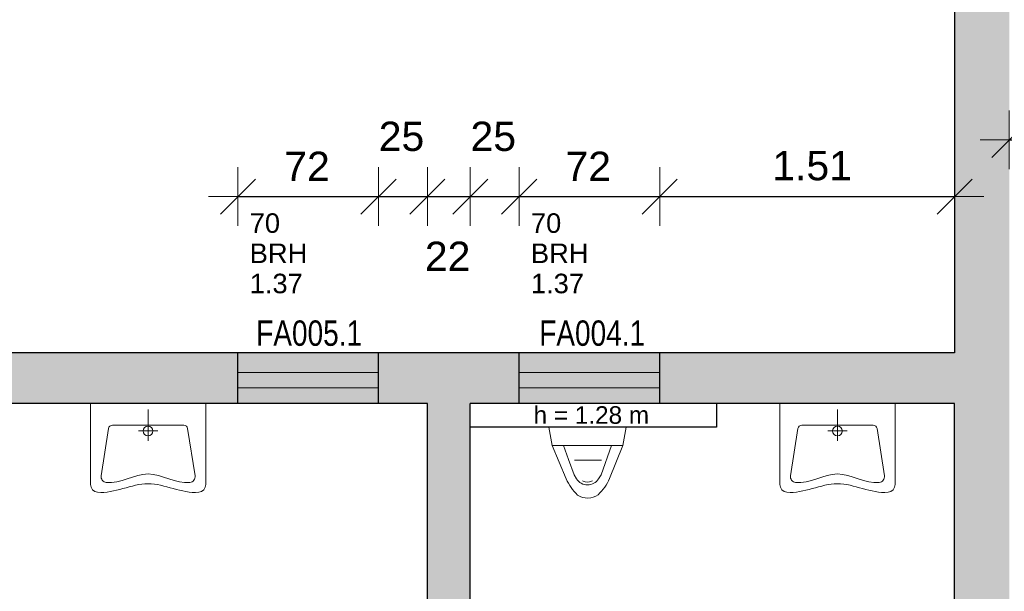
# Model space of a CAD drawing. Header units: metres. Extents: x 313 to 415, y -67 to 7.
# Tile 30 of 82: x 353.07 to 358.11, y -49.57 to -46.64. Entities that reach past the tile are written whole.
import ezdxf

# ---------------------------------------------------------------- set-up
doc = ezdxf.new("R2010")
doc.units = ezdxf.units.M
doc.header["$PDMODE"] = 65
doc.linetypes.add('AUSGEZOGEN', pattern=[0])
for name, color, linetype, lineweight in [('ALLGEMEIN01', 7, 'AUSGEZOGEN', 13), ('FÜLLFLÄCHE', 7, 'AUSGEZOGEN', 13), ('MA_LINIE_ALLGEMEIN', 7, 'AUSGEZOGEN', 25), ('SANITÄR', 5, 'AUSGEZOGEN', 25), ('TEXT_ALLGEMEIN', 7, 'AUSGEZOGEN', 25)]:
    doc.layers.add(name, color=color, linetype=linetype, lineweight=lineweight)
doc.styles.add('ARIAL', font='ARIAL.TTF')
doc.dimstyles.new('DIMSTYLE_13', dxfattribs={"dimtxt": 0.15, "dimasz": 0.3, "dimexe": 0, "dimexo": 1e-06, "dimgap": 0.075, "dimtad": 2, "dimdec": 1, "dimlfac": 100, "dimrnd": 0.5, "dimzin": 4, "dimdsep": 46, "dimtxsty": 'ARIAL', "dimblk1": 'ALL_ML_STRICH', "dimblk2": 'ALL_ML_STRICH', "dimsah": 1, "dimcen": 0, "dimse1": 1, "dimse2": 1, "dimclrd": 7, "dimclre": 7, "dimclrt": 7, "dimadec": 0, "dimazin": 0, "dimtfac": 1, "dimtdec": 0, "dimtix": 1, "dimtmove": 2, "dimatfit": 3, "dimfxl": 1, "dimtzin": 0, "dimlwd": 0, "dimlwe": 13, "dimarcsym": 0})
doc.dimstyles.new('DIMSTYLE_15', dxfattribs={"dimtxt": 0.15, "dimasz": 0.3, "dimexe": 0, "dimexo": 1e-06, "dimgap": 0.075, "dimtad": 2, "dimrnd": 0.005, "dimzin": 4, "dimdsep": 46, "dimtxsty": 'ARIAL', "dimblk1": 'ALL_ML_STRICH', "dimblk2": 'ALL_ML_STRICH', "dimsah": 1, "dimcen": 0, "dimse1": 1, "dimse2": 1, "dimclrd": 7, "dimclre": 7, "dimclrt": 7, "dimadec": 0, "dimazin": 0, "dimtfac": 1, "dimtdec": 0, "dimtix": 1, "dimtmove": 2, "dimatfit": 3, "dimfxl": 1, "dimtzin": 0, "dimlwd": 0, "dimlwe": 13, "dimarcsym": 0})
doc.dimstyles.new('DIMSTYLE_16', dxfattribs={"dimtxt": 0.15, "dimasz": 0.3, "dimexe": 0, "dimexo": 1e-06, "dimgap": 0.075, "dimtad": 2, "dimdec": 1, "dimlfac": 100, "dimrnd": 0.5, "dimzin": 4, "dimdsep": 46, "dimtxsty": 'ARIAL', "dimblk1": 'ALL_ML_STRICH', "dimblk2": 'ALL_ML_STRICH', "dimsah": 1, "dimcen": 0, "dimse1": 1, "dimse2": 1, "dimclrd": 7, "dimclre": 7, "dimclrt": 7, "dimadec": 0, "dimazin": 0, "dimtfac": 1, "dimtdec": 0, "dimtix": 1, "dimtmove": 2, "dimatfit": 3, "dimfxl": 1, "dimtvp": 1.2, "dimtzin": 0, "dimlwd": 0, "dimlwe": 13, "dimarcsym": 0})
doc.dimstyles.new('DIMSTYLE_17', dxfattribs={"dimtxt": 0.15, "dimasz": 0.3, "dimexe": 0, "dimexo": 1e-06, "dimgap": 0.075, "dimtad": 0, "dimdec": 1, "dimlfac": 100, "dimrnd": 0.5, "dimzin": 4, "dimdsep": 46, "dimtxsty": 'ARIAL', "dimblk1": 'ALL_ML_STRICH', "dimblk2": 'ALL_ML_STRICH', "dimsah": 1, "dimcen": 0, "dimse1": 1, "dimse2": 1, "dimclrd": 7, "dimclre": 7, "dimclrt": 7, "dimadec": 0, "dimazin": 0, "dimtfac": 1, "dimtdec": 0, "dimtix": 1, "dimtmove": 2, "dimatfit": 3, "dimfxl": 1, "dimtvp": 1.2, "dimtzin": 0, "dimlwd": 0, "dimlwe": 13, "dimarcsym": 0})
doc.dimstyles.new('DIMSTYLE_21', dxfattribs={"dimtxt": 0.2, "dimasz": 0.19, "dimexe": 0, "dimexo": 1e-06, "dimgap": 0.1, "dimtad": 2, "dimdec": 1, "dimlfac": 100, "dimrnd": 0.5, "dimzin": 4, "dimdsep": 46, "dimtxsty": 'ARIAL', "dimblk1": 'ALL_ML_STRICH', "dimblk2": 'ALL_ML_STRICH', "dimsah": 1, "dimcen": 0, "dimse1": 1, "dimse2": 1, "dimclrd": 7, "dimclre": 7, "dimclrt": 7, "dimadec": 0, "dimazin": 0, "dimtfac": 1, "dimtdec": 0, "dimtix": 1, "dimtmove": 2, "dimatfit": 3, "dimfxl": 1, "dimtvp": 1.2, "dimtzin": 0, "dimlwd": 0, "dimlwe": 13, "dimarcsym": 0})
doc.dimstyles.new('DIMSTYLE_22', dxfattribs={"dimtxt": 0.2, "dimasz": 0.19, "dimexe": 0, "dimexo": 1e-06, "dimgap": 0.1, "dimtad": 2, "dimrnd": 0.005, "dimzin": 4, "dimdsep": 46, "dimtxsty": 'ARIAL', "dimblk1": 'ALL_ML_STRICH', "dimblk2": 'ALL_ML_STRICH', "dimsah": 1, "dimcen": 0, "dimse1": 1, "dimse2": 1, "dimclrd": 7, "dimclre": 7, "dimclrt": 7, "dimadec": 0, "dimazin": 0, "dimtfac": 1, "dimtdec": 0, "dimtix": 1, "dimtmove": 2, "dimatfit": 3, "dimfxl": 1, "dimtzin": 0, "dimlwd": 0, "dimlwe": 13, "dimarcsym": 0})
doc.dimstyles.new('DIMSTYLE_25', dxfattribs={"dimtxt": 0.2, "dimasz": 0.19, "dimexe": 0, "dimexo": 1e-06, "dimgap": 0.1, "dimtad": 2, "dimdec": 1, "dimlfac": 100, "dimrnd": 0.5, "dimzin": 4, "dimdsep": 46, "dimtxsty": 'ARIAL', "dimblk1": 'ALL_ML_STRICH', "dimblk2": 'ALL_ML_STRICH', "dimsah": 1, "dimcen": 0, "dimse1": 1, "dimse2": 1, "dimclrd": 7, "dimclre": 7, "dimclrt": 7, "dimadec": 0, "dimazin": 0, "dimtfac": 1, "dimtdec": 0, "dimtix": 1, "dimtmove": 2, "dimatfit": 3, "dimfxl": 1, "dimtzin": 0, "dimlwd": 0, "dimlwe": 13, "dimarcsym": 0})
doc.dimstyles.new('DIMSTYLE_26', dxfattribs={"dimtxt": 0.2, "dimasz": 0.19, "dimexe": 0, "dimexo": 1e-06, "dimgap": 0.1, "dimtad": 0, "dimdec": 1, "dimlfac": 100, "dimrnd": 0.5, "dimzin": 4, "dimdsep": 46, "dimtxsty": 'ARIAL', "dimblk1": 'ALL_ML_STRICH', "dimblk2": 'ALL_ML_STRICH', "dimsah": 1, "dimcen": 0, "dimse1": 1, "dimse2": 1, "dimclrd": 7, "dimclre": 7, "dimclrt": 7, "dimadec": 0, "dimazin": 0, "dimtfac": 1, "dimtdec": 0, "dimtix": 1, "dimtmove": 2, "dimatfit": 3, "dimfxl": 1, "dimtvp": 1.2, "dimtzin": 0, "dimlwd": 0, "dimlwe": 13, "dimarcsym": 0})
doc.dimstyles.new('DIMSTYLE_4', dxfattribs={"dimtxt": 0.2, "dimasz": 0.3, "dimexe": 0, "dimexo": 1e-06, "dimgap": 0.1, "dimtad": 2, "dimdec": 1, "dimlfac": 100, "dimrnd": 0.5, "dimzin": 4, "dimdsep": 46, "dimtxsty": 'ARIAL', "dimblk1": 'ALL_ML_STRICH', "dimblk2": 'ALL_ML_STRICH', "dimsah": 1, "dimcen": 0, "dimse1": 1, "dimse2": 1, "dimclrd": 7, "dimclre": 7, "dimclrt": 7, "dimadec": 0, "dimazin": 0, "dimtfac": 1, "dimtdec": 0, "dimtix": 1, "dimtmove": 2, "dimatfit": 3, "dimfxl": 1, "dimtvp": 1.2, "dimtzin": 0, "dimlwd": 0, "dimlwe": 13, "dimarcsym": 0})
doc.dimstyles.new('DIMSTYLE_5', dxfattribs={"dimtxt": 0.2, "dimasz": 0.3, "dimexe": 0, "dimexo": 1e-06, "dimgap": 0.1, "dimtad": 2, "dimrnd": 0.005, "dimzin": 4, "dimdsep": 46, "dimtxsty": 'ARIAL', "dimblk1": 'ALL_ML_STRICH', "dimblk2": 'ALL_ML_STRICH', "dimsah": 1, "dimcen": 0, "dimse1": 1, "dimse2": 1, "dimclrd": 7, "dimclre": 7, "dimclrt": 7, "dimadec": 0, "dimazin": 0, "dimtfac": 1, "dimtdec": 0, "dimtix": 1, "dimtmove": 2, "dimatfit": 3, "dimfxl": 1, "dimtzin": 0, "dimlwd": 0, "dimlwe": 13, "dimarcsym": 0})
doc.dimstyles.new('DIMSTYLE_7', dxfattribs={"dimtxt": 0.2, "dimasz": 0.3, "dimexe": 0, "dimexo": 1e-06, "dimgap": 0.1, "dimtad": 2, "dimdec": 3, "dimrnd": 0.005, "dimzin": 4, "dimdsep": 46, "dimtxsty": 'ARIAL', "dimblk1": 'ALL_ML_STRICH', "dimblk2": 'ALL_ML_STRICH', "dimsah": 1, "dimcen": 0, "dimse1": 1, "dimse2": 1, "dimclrd": 7, "dimclre": 7, "dimclrt": 7, "dimadec": 0, "dimazin": 0, "dimtfac": 1, "dimtdec": 0, "dimtix": 1, "dimtmove": 2, "dimatfit": 3, "dimfxl": 1, "dimtzin": 0, "dimlwd": 0, "dimlwe": 13, "dimarcsym": 0})

# ---------------------------------------------------------------- blocks, each defined once
blk = doc.blocks.new('COMPLEXOBJECT_28')
at = {"layer": 'SANITÄR', "color": 7, "linetype": 'AUSGEZOGEN', "lineweight": 13}
for p, q in [((354.0195, -48.6054), (353.4295, -48.6054)), ((353.4295, -48.6054), (353.4295, -49.0192)), ((353.7245, -48.7954), (353.7245, -48.6354)), ((354.0195, -49.0192), (354.0195, -48.6054)), ((353.4842, -48.9748), (353.5218, -48.7323)), ((353.9073, -48.7154), (353.5416, -48.7154)), ((353.6745, -48.7454), (353.7745, -48.7454)), ((353.9647, -48.9748), (353.9271, -48.7323))]:
    blk.add_line(p, q, dxfattribs=at)
blk.add_circle((353.7245, -48.7454), 0.025, dxfattribs=at)
for centre, radius, start, end in [((353.5416, -48.7354), 0.02, 90, 171.1796), ((353.9073, -48.7354), 0.02, 8.8204, 90), ((353.5139, -48.9794), 0.03, 171.1796, 263.1277), ((353.9351, -48.9794), 0.03, 276.8719, 8.8204), ((353.4695, -49.0192), 0.04, 180, 264.2789), ((353.9795, -49.0192), 0.04, 275.7221, 0)]:
    blk.add_arc(centre, radius, start, end, dxfattribs=at)
for points, knots in [([(353.5103, -49.0092), (353.583, -49.0179), (353.7245, -48.9129), (353.8659, -49.0179), (353.9387, -49.0092)], [0, 0, 0, 0, 0.2186126, 0.4372265, 0.4372265, 0.4372265, 0.4372265]), ([(353.4655, -49.059), (353.5529, -49.0678), (353.7245, -48.963), (353.896, -49.0678), (353.9835, -49.059)], [0, 0, 0, 0, 0.2626379, 0.5252768, 0.5252768, 0.5252768, 0.5252768])]:
    blk.add_open_spline(points, degree=3, knots=knots, dxfattribs=at)
blk = doc.blocks.new('COMPLEXOBJECT_29')
at = {"layer": 'SANITÄR', "color": 7, "linetype": 'AUSGEZOGEN', "lineweight": 13}
for p, q in [((357.5495, -48.6054), (356.9595, -48.6054)), ((356.9595, -48.6054), (356.9595, -49.0192)), ((357.2545, -48.7954), (357.2545, -48.6354)), ((357.5495, -49.0192), (357.5495, -48.6054)), ((357.0142, -48.9748), (357.0518, -48.7323)), ((357.4373, -48.7154), (357.0716, -48.7154)), ((357.2045, -48.7454), (357.3045, -48.7454)), ((357.4947, -48.9748), (357.4571, -48.7323))]:
    blk.add_line(p, q, dxfattribs=at)
blk.add_circle((357.2545, -48.7454), 0.025, dxfattribs=at)
for centre, radius, start, end in [((357.0716, -48.7354), 0.02, 90, 171.1796), ((357.4373, -48.7354), 0.02, 8.8204, 90), ((357.0439, -48.9794), 0.03, 171.1796, 263.1277), ((357.4651, -48.9794), 0.03, 276.8719, 8.8204), ((356.9995, -49.0192), 0.04, 180, 264.2789), ((357.5095, -49.0192), 0.04, 275.7221, 0)]:
    blk.add_arc(centre, radius, start, end, dxfattribs=at)
for points, knots in [([(357.0403, -49.0092), (357.113, -49.0179), (357.2545, -48.9129), (357.3959, -49.0179), (357.4687, -49.0092)], [0, 0, 0, 0, 0.2186126, 0.4372265, 0.4372265, 0.4372265, 0.4372265]), ([(356.9955, -49.059), (357.0829, -49.0678), (357.2545, -48.963), (357.426, -49.0678), (357.5135, -49.059)], [0, 0, 0, 0, 0.2626379, 0.5252768, 0.5252768, 0.5252768, 0.5252768])]:
    blk.add_open_spline(points, degree=3, knots=knots, dxfattribs=at)
blk = doc.blocks.new('COMPLEXOBJECT_32')
at = {"layer": 'SANITÄR', "color": 7, "linetype": 'AUSGEZOGEN', "lineweight": 13}
for p, q in [((355.7762, -48.7254), (355.7933, -48.8199)), ((355.7762, -48.7254), (356.1728, -48.7254)), ((356.1728, -48.7254), (356.1558, -48.8199)), ((355.7933, -48.8199), (355.8654, -48.9904)), ((355.7933, -48.8199), (356.1558, -48.8199)), ((355.8513, -48.8198), (355.8775, -48.892)), ((356.0977, -48.8199), (356.0439, -48.9698)), ((356.1558, -48.8199), (356.0878, -48.9885)), ((355.8775, -48.892), (355.9058, -48.97)), ((355.9744, -48.8952), (355.9072, -48.8952)), ((355.9744, -48.8952), (356.0464, -48.8952)), ((355.9189, -48.9909), (355.9058, -48.97)), ((355.953, -49.0023), (355.9491, -49.0001)), ((355.9958, -49.0023), (355.9997, -49.0001)), ((356.0308, -48.9907), (356.0439, -48.9698))]:
    blk.add_line(p, q, dxfattribs=at)
blk.add_lwpolyline([(355.9189, -48.9909), (355.9189, -48.9909)], close=True, dxfattribs=at)
for centre, radius, start, end in [((356.1023, -48.8849), 0.2594, 203.9934, 226.5819), ((355.9748, -48.9557), 0.066, 212.1522, 328.0505), ((355.9744, -48.9638), 0.044, 240.8759, 299.1239), ((355.8505, -48.8839), 0.2594, 313.6208, 336.2094), ((355.9756, -48.9993), 0.0902, 235.1386, 306.6409)]:
    blk.add_arc(centre, radius, start, end, dxfattribs=at)
blk = doc.blocks.new('ALL_ML_STRICH')
at = {"color": 0, "linetype": 'ByBlock', "lineweight": -2}
for p, q in [((0, -0.5), (0, 0.5)), ((-0.3, -0.3), (0.3, 0.3)), ((-1, 0), (0.5, 0))]:
    blk.add_line(p, q, dxfattribs=at)
blk = doc.blocks.new('*D58')
at = {"layer": 'DEFPOINTS', "color": 7, "linetype": 'AUSGEZOGEN', "lineweight": 13}
for p in [(358.0345, 1.2646), (315.3345, -57.2254), (352.3145, -57.2254)]:
    blk.add_point(p, dxfattribs=at)
at = {"layer": 'MA_LINIE_ALLGEMEIN', "color": 7, "linetype": 'AUSGEZOGEN', "lineweight": -2}
blk.add_line((315.3345, -57.2254), (315.3345, 1.2646), dxfattribs=at)
at = {"layer": 'MA_LINIE_ALLGEMEIN', "color": 7, "linetype": 'AUSGEZOGEN', "lineweight": 13, "xscale": 0.3, "yscale": 0.3, "zscale": 0.3}
for p, rotation in [((315.3345, 1.2646), 90), ((315.3345, -57.2254), 270)]:
    blk.add_blockref('ALL_ML_STRICH', p, dxfattribs=dict(at, rotation=rotation))
at = {"layer": 'MA_LINIE_ALLGEMEIN', "color": 7, "linetype": 'AUSGEZOGEN', "lineweight": 13, "insert": (315.1511, -27.9739), "char_height": 0.2, "width": 1, "attachment_point": 5, "rotation": 90, "style": 'ARIAL'}
blk.add_mtext('\\A1;{\\A1;{58.49\\H0.132000;\\S^ ;}}', dxfattribs=at)
blk = doc.blocks.new('*D138')
at = {"layer": 'DEFPOINTS', "color": 7, "linetype": 'AUSGEZOGEN', "lineweight": 13}
for p in [(354.1845, -47.5454), (354.1845, -48.3454), (354.9045, -48.3454)]:
    blk.add_point(p, dxfattribs=at)
at = {"layer": 'MA_LINIE_ALLGEMEIN', "color": 7, "linetype": 'AUSGEZOGEN', "lineweight": -2}
blk.add_line((354.1845, -47.5454), (354.9045, -47.5454), dxfattribs=at)
at = {"layer": 'MA_LINIE_ALLGEMEIN', "color": 7, "linetype": 'AUSGEZOGEN', "lineweight": 13, "xscale": 0.3, "yscale": 0.3, "zscale": 0.3, "rotation": 180}
blk.add_blockref('ALL_ML_STRICH', (354.1845, -47.5454), dxfattribs=at)
at = {"layer": 'MA_LINIE_ALLGEMEIN', "color": 7, "linetype": 'AUSGEZOGEN', "lineweight": 13, "xscale": 0.3, "yscale": 0.3, "zscale": 0.3}
blk.add_blockref('ALL_ML_STRICH', (354.9045, -47.5454), dxfattribs=at)
at = {"layer": 'MA_LINIE_ALLGEMEIN', "color": 7, "linetype": 'AUSGEZOGEN', "lineweight": 13, "insert": (354.5384, -47.3904), "char_height": 0.15, "width": 0.6, "attachment_point": 5, "style": 'ARIAL'}
blk.add_mtext('\\A1;{\\A1;{72\\H0.099000;\\S^ ;}}', dxfattribs=at)
at = {"layer": 'MA_LINIE_ALLGEMEIN', "color": 7, "linetype": 'AUSGEZOGEN', "lineweight": 13, "insert": (354.2448, -47.6311), "char_height": 0.1, "width": 0.005, "attachment_point": 1, "line_spacing_factor": 0.927448, "style": 'ARIAL'}
blk.add_mtext('\\A1;{70\\H0.066000;\\S^ ;}\\H0.100000;\\PBRH 1.37', dxfattribs=at)
blk = doc.blocks.new('*D139')
at = {"layer": 'DEFPOINTS', "color": 7, "linetype": 'AUSGEZOGEN', "lineweight": 13}
for p in [(354.9045, -47.5454), (354.9045, -48.3454), (355.1545, -48.6054)]:
    blk.add_point(p, dxfattribs=at)
at = {"layer": 'MA_LINIE_ALLGEMEIN', "color": 7, "linetype": 'AUSGEZOGEN', "lineweight": -2}
blk.add_line((354.9045, -47.5454), (355.1545, -47.5454), dxfattribs=at)
at = {"layer": 'MA_LINIE_ALLGEMEIN', "color": 7, "linetype": 'AUSGEZOGEN', "lineweight": 13, "xscale": 0.3, "yscale": 0.3, "zscale": 0.3, "rotation": 180}
blk.add_blockref('ALL_ML_STRICH', (354.9045, -47.5454), dxfattribs=at)
at = {"layer": 'MA_LINIE_ALLGEMEIN', "color": 7, "linetype": 'AUSGEZOGEN', "lineweight": 13, "xscale": 0.3, "yscale": 0.3, "zscale": 0.3}
blk.add_blockref('ALL_ML_STRICH', (355.1545, -47.5454), dxfattribs=at)
at = {"layer": 'MA_LINIE_ALLGEMEIN', "color": 7, "linetype": 'AUSGEZOGEN', "lineweight": 13, "insert": (355.0221, -47.2378), "char_height": 0.15, "width": 0.6, "attachment_point": 5, "style": 'ARIAL'}
blk.add_mtext('\\A1;{\\A1;{25\\H0.099000;\\S^ ;}}', dxfattribs=at)
blk = doc.blocks.new('*D140')
at = {"layer": 'DEFPOINTS', "color": 7, "linetype": 'AUSGEZOGEN', "lineweight": 13}
for p in [(355.1545, -47.5454), (355.1545, -48.6054), (355.3745, -48.6054)]:
    blk.add_point(p, dxfattribs=at)
at = {"layer": 'MA_LINIE_ALLGEMEIN', "color": 7, "linetype": 'AUSGEZOGEN', "lineweight": -2}
blk.add_line((355.1545, -47.5454), (355.3745, -47.5454), dxfattribs=at)
at = {"layer": 'MA_LINIE_ALLGEMEIN', "color": 7, "linetype": 'AUSGEZOGEN', "lineweight": 13, "xscale": 0.3, "yscale": 0.3, "zscale": 0.3, "rotation": 180}
blk.add_blockref('ALL_ML_STRICH', (355.1545, -47.5454), dxfattribs=at)
at = {"layer": 'MA_LINIE_ALLGEMEIN', "color": 7, "linetype": 'AUSGEZOGEN', "lineweight": 13, "xscale": 0.3, "yscale": 0.3, "zscale": 0.3}
blk.add_blockref('ALL_ML_STRICH', (355.3745, -47.5454), dxfattribs=at)
at = {"layer": 'MA_LINIE_ALLGEMEIN', "color": 7, "linetype": 'AUSGEZOGEN', "lineweight": 13, "insert": (355.2584, -47.851), "char_height": 0.15, "width": 0.6, "attachment_point": 5, "style": 'ARIAL'}
blk.add_mtext('\\A1;{\\A1;{22\\H0.099000;\\S^ ;}}', dxfattribs=at)
blk = doc.blocks.new('*D141')
at = {"layer": 'DEFPOINTS', "color": 7, "linetype": 'AUSGEZOGEN', "lineweight": 13}
for p in [(355.3745, -47.5454), (355.6245, -48.3454), (355.3745, -48.6054)]:
    blk.add_point(p, dxfattribs=at)
at = {"layer": 'MA_LINIE_ALLGEMEIN', "color": 7, "linetype": 'AUSGEZOGEN', "lineweight": -2}
blk.add_line((355.3745, -47.5454), (355.6245, -47.5454), dxfattribs=at)
at = {"layer": 'MA_LINIE_ALLGEMEIN', "color": 7, "linetype": 'AUSGEZOGEN', "lineweight": 13, "xscale": 0.3, "yscale": 0.3, "zscale": 0.3, "rotation": 180}
blk.add_blockref('ALL_ML_STRICH', (355.3745, -47.5454), dxfattribs=at)
at = {"layer": 'MA_LINIE_ALLGEMEIN', "color": 7, "linetype": 'AUSGEZOGEN', "lineweight": 13, "xscale": 0.3, "yscale": 0.3, "zscale": 0.3}
blk.add_blockref('ALL_ML_STRICH', (355.6245, -47.5454), dxfattribs=at)
at = {"layer": 'MA_LINIE_ALLGEMEIN', "color": 7, "linetype": 'AUSGEZOGEN', "lineweight": 13, "insert": (355.4921, -47.2378), "char_height": 0.15, "width": 0.6, "attachment_point": 5, "style": 'ARIAL'}
blk.add_mtext('\\A1;{\\A1;{25\\H0.099000;\\S^ ;}}', dxfattribs=at)
blk = doc.blocks.new('*D142')
at = {"layer": 'DEFPOINTS', "color": 7, "linetype": 'AUSGEZOGEN', "lineweight": 13}
for p in [(355.6245, -47.5454), (355.6245, -48.3454), (356.3445, -48.3454)]:
    blk.add_point(p, dxfattribs=at)
at = {"layer": 'MA_LINIE_ALLGEMEIN', "color": 7, "linetype": 'AUSGEZOGEN', "lineweight": -2}
blk.add_line((355.6245, -47.5454), (356.3445, -47.5454), dxfattribs=at)
at = {"layer": 'MA_LINIE_ALLGEMEIN', "color": 7, "linetype": 'AUSGEZOGEN', "lineweight": 13, "xscale": 0.3, "yscale": 0.3, "zscale": 0.3, "rotation": 180}
blk.add_blockref('ALL_ML_STRICH', (355.6245, -47.5454), dxfattribs=at)
at = {"layer": 'MA_LINIE_ALLGEMEIN', "color": 7, "linetype": 'AUSGEZOGEN', "lineweight": 13, "xscale": 0.3, "yscale": 0.3, "zscale": 0.3}
blk.add_blockref('ALL_ML_STRICH', (356.3445, -47.5454), dxfattribs=at)
at = {"layer": 'MA_LINIE_ALLGEMEIN', "color": 7, "linetype": 'AUSGEZOGEN', "lineweight": 13, "insert": (355.9784, -47.3904), "char_height": 0.15, "width": 0.6, "attachment_point": 5, "style": 'ARIAL'}
blk.add_mtext('\\A1;{\\A1;{72\\H0.099000;\\S^ ;}}', dxfattribs=at)
at = {"layer": 'MA_LINIE_ALLGEMEIN', "color": 7, "linetype": 'AUSGEZOGEN', "lineweight": 13, "insert": (355.6848, -47.6311), "char_height": 0.1, "width": 0.005, "attachment_point": 1, "line_spacing_factor": 0.927448, "style": 'ARIAL'}
blk.add_mtext('\\A1;{70\\H0.066000;\\S^ ;}\\H0.100000;\\PBRH 1.37', dxfattribs=at)
blk = doc.blocks.new('*D143')
at = {"layer": 'DEFPOINTS', "color": 7, "linetype": 'AUSGEZOGEN', "lineweight": 13}
for p in [(356.3445, -47.5454), (356.3445, -48.3454), (357.8545, -48.3454)]:
    blk.add_point(p, dxfattribs=at)
at = {"layer": 'MA_LINIE_ALLGEMEIN', "color": 7, "linetype": 'AUSGEZOGEN', "lineweight": -2}
blk.add_line((356.3445, -47.5454), (357.8545, -47.5454), dxfattribs=at)
at = {"layer": 'MA_LINIE_ALLGEMEIN', "color": 7, "linetype": 'AUSGEZOGEN', "lineweight": 13, "xscale": 0.3, "yscale": 0.3, "zscale": 0.3, "rotation": 180}
blk.add_blockref('ALL_ML_STRICH', (356.3445, -47.5454), dxfattribs=at)
at = {"layer": 'MA_LINIE_ALLGEMEIN', "color": 7, "linetype": 'AUSGEZOGEN', "lineweight": 13, "xscale": 0.3, "yscale": 0.3, "zscale": 0.3}
blk.add_blockref('ALL_ML_STRICH', (357.8545, -47.5454), dxfattribs=at)
at = {"layer": 'MA_LINIE_ALLGEMEIN', "color": 7, "linetype": 'AUSGEZOGEN', "lineweight": 13, "insert": (357.1248, -47.3878), "char_height": 0.15, "width": 0.6, "attachment_point": 5, "style": 'ARIAL'}
blk.add_mtext('\\A1;{\\A1;{1.51\\H0.099000;\\S^ ;}}', dxfattribs=at)
blk = doc.blocks.new('*D256')
at = {"layer": 'DEFPOINTS', "color": 7, "linetype": 'AUSGEZOGEN', "lineweight": 13}
for p in [(358.1345, -47.2554), (358.1345, -48.2554), (364.9045, -48.5254)]:
    blk.add_point(p, dxfattribs=at)
at = {"layer": 'MA_LINIE_ALLGEMEIN', "color": 7, "linetype": 'AUSGEZOGEN', "lineweight": -2}
blk.add_line((358.1345, -47.2554), (364.9045, -47.2554), dxfattribs=at)
at = {"layer": 'MA_LINIE_ALLGEMEIN', "color": 7, "linetype": 'AUSGEZOGEN', "lineweight": 13, "xscale": 0.3, "yscale": 0.3, "zscale": 0.3, "rotation": 180}
blk.add_blockref('ALL_ML_STRICH', (358.1345, -47.2554), dxfattribs=at)
at = {"layer": 'MA_LINIE_ALLGEMEIN', "color": 7, "linetype": 'AUSGEZOGEN', "lineweight": 13, "xscale": 0.3, "yscale": 0.3, "zscale": 0.3}
blk.add_blockref('ALL_ML_STRICH', (364.9045, -47.2554), dxfattribs=at)
at = {"layer": 'MA_LINIE_ALLGEMEIN', "color": 7, "linetype": 'AUSGEZOGEN', "lineweight": 13, "insert": (361.5339, -47.072), "char_height": 0.2, "width": 0.8, "attachment_point": 5, "style": 'ARIAL'}
blk.add_mtext('\\A1;{\\A1;{6.77\\H0.132000;\\S^ ;}}', dxfattribs=at)
at = {"layer": 'MA_LINIE_ALLGEMEIN', "color": 7, "linetype": 'AUSGEZOGEN', "lineweight": 13, "insert": (361.254, -47.343), "char_height": 0.2, "width": 0.01, "attachment_point": 1, "line_spacing_factor": 0.60241, "style": 'ARIAL'}
blk.add_mtext('\\A1;{6.26\\H0.132000;\\S^ ;}', dxfattribs=at)
blk = doc.blocks.new('*D293')
at = {"layer": 'DEFPOINTS', "color": 7, "linetype": 'AUSGEZOGEN', "lineweight": 13}
for p in [(350.3845, -44.0054), (356.8045, -44.0054), (350.3845, -66.3754)]:
    blk.add_point(p, dxfattribs=at)
at = {"layer": 'MA_LINIE_ALLGEMEIN', "color": 7, "linetype": 'AUSGEZOGEN', "lineweight": -2}
blk.add_line((350.3845, -66.3754), (356.8045, -66.3754), dxfattribs=at)
at = {"layer": 'MA_LINIE_ALLGEMEIN', "color": 7, "linetype": 'AUSGEZOGEN', "lineweight": 13, "xscale": 0.3, "yscale": 0.3, "zscale": 0.3, "rotation": 180}
blk.add_blockref('ALL_ML_STRICH', (350.3845, -66.3754), dxfattribs=at)
at = {"layer": 'MA_LINIE_ALLGEMEIN', "color": 7, "linetype": 'AUSGEZOGEN', "lineweight": 13, "xscale": 0.3, "yscale": 0.3, "zscale": 0.3}
blk.add_blockref('ALL_ML_STRICH', (356.8045, -66.3754), dxfattribs=at)
at = {"layer": 'MA_LINIE_ALLGEMEIN', "color": 7, "linetype": 'AUSGEZOGEN', "lineweight": 13, "insert": (353.6099, -66.192), "char_height": 0.2, "width": 0.8, "attachment_point": 5, "style": 'ARIAL'}
blk.add_mtext('\\A1;{\\A1;{6.42\\H0.132000;\\S^ ;}}', dxfattribs=at)
blk = doc.blocks.new('*D294')
at = {"layer": 'DEFPOINTS', "color": 7, "linetype": 'AUSGEZOGEN', "lineweight": 13}
for p in [(356.8045, -44.0054), (357.0545, -44.0054), (356.8045, -66.3754)]:
    blk.add_point(p, dxfattribs=at)
at = {"layer": 'MA_LINIE_ALLGEMEIN', "color": 7, "linetype": 'AUSGEZOGEN', "lineweight": -2}
blk.add_line((356.8045, -66.3754), (357.0545, -66.3754), dxfattribs=at)
at = {"layer": 'MA_LINIE_ALLGEMEIN', "color": 7, "linetype": 'AUSGEZOGEN', "lineweight": 13, "xscale": 0.3, "yscale": 0.3, "zscale": 0.3, "rotation": 180}
blk.add_blockref('ALL_ML_STRICH', (356.8045, -66.3754), dxfattribs=at)
at = {"layer": 'MA_LINIE_ALLGEMEIN', "color": 7, "linetype": 'AUSGEZOGEN', "lineweight": 13, "xscale": 0.3, "yscale": 0.3, "zscale": 0.3}
blk.add_blockref('ALL_ML_STRICH', (357.0545, -66.3754), dxfattribs=at)
at = {"layer": 'MA_LINIE_ALLGEMEIN', "color": 7, "linetype": 'AUSGEZOGEN', "lineweight": 13, "insert": (356.9197, -66.042), "char_height": 0.2, "width": 0.8, "attachment_point": 5, "style": 'ARIAL'}
blk.add_mtext('\\A1;{\\A1;{25\\H0.132000;\\S^ ;}}', dxfattribs=at)
blk = doc.blocks.new('*D295')
at = {"layer": 'DEFPOINTS', "color": 7, "linetype": 'AUSGEZOGEN', "lineweight": 13}
for p in [(357.0545, -44.0054), (363.0895, -44.0054), (357.0545, -66.3754)]:
    blk.add_point(p, dxfattribs=at)
at = {"layer": 'MA_LINIE_ALLGEMEIN', "color": 7, "linetype": 'AUSGEZOGEN', "lineweight": -2}
blk.add_line((357.0545, -66.3754), (363.0895, -66.3754), dxfattribs=at)
at = {"layer": 'MA_LINIE_ALLGEMEIN', "color": 7, "linetype": 'AUSGEZOGEN', "lineweight": 13, "xscale": 0.3, "yscale": 0.3, "zscale": 0.3, "rotation": 180}
blk.add_blockref('ALL_ML_STRICH', (357.0545, -66.3754), dxfattribs=at)
at = {"layer": 'MA_LINIE_ALLGEMEIN', "color": 7, "linetype": 'AUSGEZOGEN', "lineweight": 13, "xscale": 0.3, "yscale": 0.3, "zscale": 0.3}
blk.add_blockref('ALL_ML_STRICH', (363.0895, -66.3754), dxfattribs=at)
at = {"layer": 'MA_LINIE_ALLGEMEIN', "color": 7, "linetype": 'AUSGEZOGEN', "lineweight": 13, "insert": (360.1068, -66.1919), "char_height": 0.2, "width": 1, "attachment_point": 5, "style": 'ARIAL'}
blk.add_mtext('\\A1;{\\A1;{6.03\\H0.132000;\\S5^ ;}}', dxfattribs=at)
blk = doc.blocks.new('*D360')
at = {"layer": 'DEFPOINTS', "color": 7, "linetype": 'AUSGEZOGEN', "lineweight": 13}
for p in [(352.7345, -44.3754), (353.0445, -44.3754), (352.7345, -65.2254)]:
    blk.add_point(p, dxfattribs=at)
at = {"layer": 'MA_LINIE_ALLGEMEIN', "color": 7, "linetype": 'AUSGEZOGEN', "lineweight": -2}
blk.add_line((352.7345, -65.2254), (353.0445, -65.2254), dxfattribs=at)
at = {"layer": 'MA_LINIE_ALLGEMEIN', "color": 7, "linetype": 'AUSGEZOGEN', "lineweight": 13, "xscale": 0.19, "yscale": 0.19, "zscale": 0.19, "rotation": 180}
blk.add_blockref('ALL_ML_STRICH', (352.7345, -65.2254), dxfattribs=at)
at = {"layer": 'MA_LINIE_ALLGEMEIN', "color": 7, "linetype": 'AUSGEZOGEN', "lineweight": 13, "xscale": 0.19, "yscale": 0.19, "zscale": 0.19}
blk.add_blockref('ALL_ML_STRICH', (353.0445, -65.2254), dxfattribs=at)
at = {"layer": 'MA_LINIE_ALLGEMEIN', "color": 7, "linetype": 'AUSGEZOGEN', "lineweight": 13, "insert": (352.8997, -64.9469), "char_height": 0.2, "width": 0.8, "attachment_point": 5, "style": 'ARIAL'}
blk.add_mtext('\\A1;{\\A1;{31\\H0.132000;\\S^ ;}}', dxfattribs=at)
blk = doc.blocks.new('*D361')
at = {"layer": 'DEFPOINTS', "color": 7, "linetype": 'AUSGEZOGEN', "lineweight": 13}
for p in [(353.1845, -44.3354), (353.0445, -44.3754), (353.0445, -65.2254)]:
    blk.add_point(p, dxfattribs=at)
at = {"layer": 'MA_LINIE_ALLGEMEIN', "color": 7, "linetype": 'AUSGEZOGEN', "lineweight": -2}
blk.add_line((353.0445, -65.2254), (353.1845, -65.2254), dxfattribs=at)
at = {"layer": 'MA_LINIE_ALLGEMEIN', "color": 7, "linetype": 'AUSGEZOGEN', "lineweight": 13, "xscale": 0.19, "yscale": 0.19, "zscale": 0.19, "rotation": 180}
blk.add_blockref('ALL_ML_STRICH', (353.0445, -65.2254), dxfattribs=at)
at = {"layer": 'MA_LINIE_ALLGEMEIN', "color": 7, "linetype": 'AUSGEZOGEN', "lineweight": 13, "xscale": 0.19, "yscale": 0.19, "zscale": 0.19}
blk.add_blockref('ALL_ML_STRICH', (353.1845, -65.2254), dxfattribs=at)
at = {"layer": 'MA_LINIE_ALLGEMEIN', "color": 7, "linetype": 'AUSGEZOGEN', "lineweight": 13, "insert": (353.1058, -65.5012), "char_height": 0.2, "width": 0.8, "attachment_point": 5, "style": 'ARIAL'}
blk.add_mtext('\\A1;{\\A1;{14\\H0.132000;\\S^ ;}}', dxfattribs=at)
blk = doc.blocks.new('*D362')
at = {"layer": 'DEFPOINTS', "color": 7, "linetype": 'AUSGEZOGEN', "lineweight": 13}
for p in [(353.1845, -44.3354), (354.1645, -44.3354), (353.1845, -65.2254)]:
    blk.add_point(p, dxfattribs=at)
at = {"layer": 'MA_LINIE_ALLGEMEIN', "color": 7, "linetype": 'AUSGEZOGEN', "lineweight": -2}
blk.add_line((353.1845, -65.2254), (354.1645, -65.2254), dxfattribs=at)
at = {"layer": 'MA_LINIE_ALLGEMEIN', "color": 7, "linetype": 'AUSGEZOGEN', "lineweight": 13, "xscale": 0.19, "yscale": 0.19, "zscale": 0.19, "rotation": 180}
blk.add_blockref('ALL_ML_STRICH', (353.1845, -65.2254), dxfattribs=at)
at = {"layer": 'MA_LINIE_ALLGEMEIN', "color": 7, "linetype": 'AUSGEZOGEN', "lineweight": 13, "xscale": 0.19, "yscale": 0.19, "zscale": 0.19}
blk.add_blockref('ALL_ML_STRICH', (354.1645, -65.2254), dxfattribs=at)
at = {"layer": 'MA_LINIE_ALLGEMEIN', "color": 7, "linetype": 'AUSGEZOGEN', "lineweight": 13, "insert": (353.6652, -65.042), "char_height": 0.2, "width": 0.8, "attachment_point": 5, "style": 'ARIAL'}
blk.add_mtext('\\A1;{\\A1;{98\\H0.132000;\\S^ ;}}', dxfattribs=at)
blk = doc.blocks.new('*D363')
at = {"layer": 'DEFPOINTS', "color": 7, "linetype": 'AUSGEZOGEN', "lineweight": 13}
for p in [(354.1645, -44.3354), (356.8045, -44.3354), (354.1645, -65.2254)]:
    blk.add_point(p, dxfattribs=at)
at = {"layer": 'MA_LINIE_ALLGEMEIN', "color": 7, "linetype": 'AUSGEZOGEN', "lineweight": -2}
blk.add_line((354.1645, -65.2254), (356.8045, -65.2254), dxfattribs=at)
at = {"layer": 'MA_LINIE_ALLGEMEIN', "color": 7, "linetype": 'AUSGEZOGEN', "lineweight": 13, "xscale": 0.19, "yscale": 0.19, "zscale": 0.19, "rotation": 180}
blk.add_blockref('ALL_ML_STRICH', (354.1645, -65.2254), dxfattribs=at)
at = {"layer": 'MA_LINIE_ALLGEMEIN', "color": 7, "linetype": 'AUSGEZOGEN', "lineweight": 13, "xscale": 0.19, "yscale": 0.19, "zscale": 0.19}
blk.add_blockref('ALL_ML_STRICH', (356.8045, -65.2254), dxfattribs=at)
at = {"layer": 'MA_LINIE_ALLGEMEIN', "color": 7, "linetype": 'AUSGEZOGEN', "lineweight": 13, "insert": (355.4993, -65.042), "char_height": 0.2, "width": 0.8, "attachment_point": 5, "style": 'ARIAL'}
blk.add_mtext('\\A1;{\\A1;{2.64\\H0.132000;\\S^ ;}}', dxfattribs=at)
blk = doc.blocks.new('*D364')
at = {"layer": 'DEFPOINTS', "color": 7, "linetype": 'AUSGEZOGEN', "lineweight": 13}
for p in [(356.8045, -44.3354), (357.0545, -44.3354), (356.8045, -65.2254)]:
    blk.add_point(p, dxfattribs=at)
at = {"layer": 'MA_LINIE_ALLGEMEIN', "color": 7, "linetype": 'AUSGEZOGEN', "lineweight": -2}
blk.add_line((356.8045, -65.2254), (357.0545, -65.2254), dxfattribs=at)
at = {"layer": 'MA_LINIE_ALLGEMEIN', "color": 7, "linetype": 'AUSGEZOGEN', "lineweight": 13, "xscale": 0.19, "yscale": 0.19, "zscale": 0.19, "rotation": 180}
blk.add_blockref('ALL_ML_STRICH', (356.8045, -65.2254), dxfattribs=at)
at = {"layer": 'MA_LINIE_ALLGEMEIN', "color": 7, "linetype": 'AUSGEZOGEN', "lineweight": 13, "xscale": 0.19, "yscale": 0.19, "zscale": 0.19}
blk.add_blockref('ALL_ML_STRICH', (357.0545, -65.2254), dxfattribs=at)
at = {"layer": 'MA_LINIE_ALLGEMEIN', "color": 7, "linetype": 'AUSGEZOGEN', "lineweight": 13, "insert": (356.9197, -64.947), "char_height": 0.2, "width": 0.8, "attachment_point": 5, "style": 'ARIAL'}
blk.add_mtext('\\A1;{\\A1;{25\\H0.132000;\\S^ ;}}', dxfattribs=at)
blk = doc.blocks.new('*D365')
at = {"layer": 'DEFPOINTS', "color": 7, "linetype": 'AUSGEZOGEN', "lineweight": 13}
for p in [(357.0545, -44.3354), (357.8545, -44.3354), (357.0545, -65.2254)]:
    blk.add_point(p, dxfattribs=at)
at = {"layer": 'MA_LINIE_ALLGEMEIN', "color": 7, "linetype": 'AUSGEZOGEN', "lineweight": -2}
blk.add_line((357.0545, -65.2254), (357.8545, -65.2254), dxfattribs=at)
at = {"layer": 'MA_LINIE_ALLGEMEIN', "color": 7, "linetype": 'AUSGEZOGEN', "lineweight": 13, "xscale": 0.19, "yscale": 0.19, "zscale": 0.19, "rotation": 180}
blk.add_blockref('ALL_ML_STRICH', (357.0545, -65.2254), dxfattribs=at)
at = {"layer": 'MA_LINIE_ALLGEMEIN', "color": 7, "linetype": 'AUSGEZOGEN', "lineweight": 13, "xscale": 0.19, "yscale": 0.19, "zscale": 0.19}
blk.add_blockref('ALL_ML_STRICH', (357.8545, -65.2254), dxfattribs=at)
at = {"layer": 'MA_LINIE_ALLGEMEIN', "color": 7, "linetype": 'AUSGEZOGEN', "lineweight": 13, "insert": (357.4458, -65.042), "char_height": 0.2, "width": 0.8, "attachment_point": 5, "style": 'ARIAL'}
blk.add_mtext('\\A1;{\\A1;{80\\H0.132000;\\S^ ;}}', dxfattribs=at)
blk = doc.blocks.new('*D366')
at = {"layer": 'DEFPOINTS', "color": 7, "linetype": 'AUSGEZOGEN', "lineweight": 13}
for p in [(357.8545, -44.3354), (358.1995, -44.3354), (357.8545, -65.2254)]:
    blk.add_point(p, dxfattribs=at)
at = {"layer": 'MA_LINIE_ALLGEMEIN', "color": 7, "linetype": 'AUSGEZOGEN', "lineweight": -2}
blk.add_line((357.8545, -65.2254), (358.1995, -65.2254), dxfattribs=at)
at = {"layer": 'MA_LINIE_ALLGEMEIN', "color": 7, "linetype": 'AUSGEZOGEN', "lineweight": 13, "xscale": 0.19, "yscale": 0.19, "zscale": 0.19, "rotation": 180}
blk.add_blockref('ALL_ML_STRICH', (357.8545, -65.2254), dxfattribs=at)
at = {"layer": 'MA_LINIE_ALLGEMEIN', "color": 7, "linetype": 'AUSGEZOGEN', "lineweight": 13, "xscale": 0.19, "yscale": 0.19, "zscale": 0.19}
blk.add_blockref('ALL_ML_STRICH', (358.1995, -65.2254), dxfattribs=at)
at = {"layer": 'MA_LINIE_ALLGEMEIN', "color": 7, "linetype": 'AUSGEZOGEN', "lineweight": 13, "insert": (358.1083, -64.9469), "char_height": 0.2, "width": 0.8, "attachment_point": 5, "style": 'ARIAL'}
blk.add_mtext('\\A1;{\\A1;{34\\H0.132000;\\S5^ ;}}', dxfattribs=at)
blk = doc.blocks.new('*D367')
at = {"layer": 'DEFPOINTS', "color": 7, "linetype": 'AUSGEZOGEN', "lineweight": 13}
for p in [(358.3395, -44.0454), (358.1995, -44.3354), (358.1995, -65.2254)]:
    blk.add_point(p, dxfattribs=at)
at = {"layer": 'MA_LINIE_ALLGEMEIN', "color": 7, "linetype": 'AUSGEZOGEN', "lineweight": -2}
blk.add_line((358.1995, -65.2254), (358.3395, -65.2254), dxfattribs=at)
at = {"layer": 'MA_LINIE_ALLGEMEIN', "color": 7, "linetype": 'AUSGEZOGEN', "lineweight": 13, "xscale": 0.19, "yscale": 0.19, "zscale": 0.19, "rotation": 180}
blk.add_blockref('ALL_ML_STRICH', (358.1995, -65.2254), dxfattribs=at)
at = {"layer": 'MA_LINIE_ALLGEMEIN', "color": 7, "linetype": 'AUSGEZOGEN', "lineweight": 13, "xscale": 0.19, "yscale": 0.19, "zscale": 0.19}
blk.add_blockref('ALL_ML_STRICH', (358.3395, -65.2254), dxfattribs=at)
at = {"layer": 'MA_LINIE_ALLGEMEIN', "color": 7, "linetype": 'AUSGEZOGEN', "lineweight": 13, "insert": (358.2608, -65.5012), "char_height": 0.2, "width": 0.8, "attachment_point": 5, "style": 'ARIAL'}
blk.add_mtext('\\A1;{\\A1;{14\\H0.132000;\\S^ ;}}', dxfattribs=at)

msp = doc.modelspace()

# ---------------------------------------------------------------- hatches: boundary and pattern name
at = {"layer": 'FÜLLFLÄCHE', "linetype": 'AUSGEZOGEN', "lineweight": 25}
for color, points in [(254, [(357.8545, -48.3454), (356.3445, -48.3454), (356.3445, -48.6054), (357.8545, -48.6054), (357.8545, -51.2054), (357.6045, -51.2054), (357.6045, -51.4154), (358.1345, -51.4154), (358.1345, -46.5754), (357.8545, -46.5754)]), (254, [(352.3845, -51.4154), (353.1845, -51.4154), (353.1845, -51.2054), (352.9345, -51.2054), (352.9345, -50.9554), (352.6745, -50.9554), (352.6745, -48.6054), (354.1845, -48.6054), (354.1845, -48.3454), (352.3845, -48.3454)]), (254, [(354.9045, -48.6054), (355.1545, -48.6054), (355.1545, -51.2054), (354.1245, -51.2054), (354.1245, -51.4154), (356.6645, -51.4154), (356.6645, -51.2054), (355.3745, -51.2054), (355.3745, -48.6054), (355.6245, -48.6054), (355.6245, -48.3454), (354.9045, -48.3454)]), (161, [(354.1845, -48.3454), (354.1845, -48.6054), (354.9045, -48.6054), (354.9045, -48.3454)]), (161, [(355.6245, -48.3454), (355.6245, -48.6054), (356.3445, -48.6054), (356.3445, -48.3454)])]:
    msp.add_hatch(color=color, dxfattribs=at).paths.add_polyline_path(points)

# ---------------------------------------------------------------- linework, layer by layer
at = {"layer": 'ALLGEMEIN01', "color": 7, "linetype": 'AUSGEZOGEN', "lineweight": 25}
for p, q in [((357.8545, -46.5754), (357.8545, -48.3454)), ((357.8545, -48.3454), (352.3845, -48.3454)), ((354.1845, -48.6054), (354.1845, -48.3454)), ((354.9045, -48.6054), (354.9045, -48.3454)), ((355.6245, -48.6054), (355.6245, -48.3454)), ((356.3445, -48.6054), (356.3445, -48.3454)), ((355.1545, -48.6054), (352.6745, -48.6054)), ((355.1545, -51.2054), (355.1545, -48.6054)), ((355.3745, -51.2054), (355.3745, -48.6054)), ((357.8545, -48.6054), (355.3745, -48.6054)), ((356.6345, -48.6054), (356.6345, -48.7254)), ((357.8545, -51.2054), (357.8545, -48.6054)), ((356.6345, -48.7254), (355.3745, -48.7254))]:
    msp.add_line(p, q, dxfattribs=at)
at = {"layer": 'ALLGEMEIN01', "color": 7, "linetype": 'AUSGEZOGEN', "lineweight": 18}
for p, q in [((354.9045, -48.4454), (354.1845, -48.4454)), ((356.3445, -48.4454), (355.6245, -48.4454)), ((354.9045, -48.5254), (354.1845, -48.5254)), ((356.3445, -48.5254), (355.6245, -48.5254))]:
    msp.add_line(p, q, dxfattribs=at)

# ---------------------------------------------------------------- block references
at = {"layer": 'SANITÄR', "color": 7, "linetype": 'AUSGEZOGEN', "lineweight": 13}
for name in ['COMPLEXOBJECT_28', 'COMPLEXOBJECT_29', 'COMPLEXOBJECT_32']:
    msp.add_blockref(name, (0, 0), dxfattribs=at)

# ---------------------------------------------------------------- texts
at = {"layer": 'TEXT_ALLGEMEIN', "color": 7, "linetype": 'AUSGEZOGEN', "lineweight": 25, "style": 'ARIAL'}
for s, insert, char_height, width, attachment_point in [('\\W0.79;FA005.1', (354.5492, -48.2454), 0.13, 0.602541, 5), ('\\W0.79;FA004.1', (355.9985, -48.2454), 0.13, 0.602541, 5), ('\\W0.99;h = 1.28 m', (355.6985, -48.71), 0.09, 0.642992, 7)]:
    msp.add_mtext(s, dxfattribs=dict(at, insert=insert, char_height=char_height, width=width, attachment_point=attachment_point))

# ---------------------------------------------------------------- dimensions: what is measured, and where the dimension line sits
at = {"layer": 'MA_LINIE_ALLGEMEIN', "color": 7, "linetype": 'AUSGEZOGEN', "lineweight": 13}
dim = msp.add_linear_dim(base=(315.3345, 1.2646), p1=(352.3145, -57.2254), p2=(358.0345, 1.2646), angle=90, dimstyle='DIMSTYLE_5', override={"dimpost": '<>', "dimclrd": 7, "dimclre": 7, "dimclrt": 7, "dimlwd": 0, "dimlwe": 13}, dxfattribs=at)
dim.commit()
dim.dimension.update_dxf_attribs({"geometry": '*D58', "text_midpoint": (315.1511, -27.9739), "dimtype": 160})
for base, p1, p2, dimstyle, picture, middle in [((356.8045, -66.3754), (350.3845, -44.0054), (356.8045, -44.0054), 'DIMSTYLE_5', '*D293', (353.6099, -66.192)), ((357.0545, -66.3754), (356.8045, -44.0054), (357.0545, -44.0054), 'DIMSTYLE_4', '*D294', (356.9197, -66.042)), ((363.0895, -66.3754), (357.0545, -44.0054), (363.0895, -44.0054), 'DIMSTYLE_7', '*D295', (360.1068, -66.1919)), ((358.3395, -65.2254), (358.1995, -44.3354), (358.3395, -44.0454), 'DIMSTYLE_26', '*D367', (358.2608, -65.5012)), ((353.1845, -65.2254), (353.0445, -44.3754), (353.1845, -44.3354), 'DIMSTYLE_26', '*D361', (353.1058, -65.5012)), ((354.1645, -65.2254), (353.1845, -44.3354), (354.1645, -44.3354), 'DIMSTYLE_25', '*D362', (353.6652, -65.042)), ((356.8045, -65.2254), (354.1645, -44.3354), (356.8045, -44.3354), 'DIMSTYLE_22', '*D363', (355.4993, -65.042)), ((357.0545, -65.2254), (356.8045, -44.3354), (357.0545, -44.3354), 'DIMSTYLE_21', '*D364', (356.9197, -64.947)), ((357.8545, -65.2254), (357.0545, -44.3354), (357.8545, -44.3354), 'DIMSTYLE_25', '*D365', (357.4458, -65.042)), ((358.1995, -65.2254), (357.8545, -44.3354), (358.1995, -44.3354), 'DIMSTYLE_21', '*D366', (358.1083, -64.9469)), ((353.0445, -65.2254), (352.7345, -44.3754), (353.0445, -44.3754), 'DIMSTYLE_21', '*D360', (352.8997, -64.9469)), ((355.1545, -47.5454), (354.9045, -48.3454), (355.1545, -48.6054), 'DIMSTYLE_16', '*D139', (355.0221, -47.2378)), ((355.6245, -47.5454), (355.3745, -48.6054), (355.6245, -48.3454), 'DIMSTYLE_16', '*D141', (355.4921, -47.2378)), ((357.8545, -47.5454), (356.3445, -48.3454), (357.8545, -48.3454), 'DIMSTYLE_15', '*D143', (357.1248, -47.3878)), ((355.3745, -47.5454), (355.1545, -48.6054), (355.3745, -48.6054), 'DIMSTYLE_17', '*D140', (355.2584, -47.851))]:
    dim = msp.add_linear_dim(base=base, p1=p1, p2=p2, dimstyle=dimstyle, override={"dimpost": '<>', "dimclrd": 7, "dimclre": 7, "dimclrt": 7, "dimlwd": 0, "dimlwe": 13}, dxfattribs=at)
    dim.commit()
    dim.dimension.update_dxf_attribs({"geometry": picture, "text_midpoint": middle, "dimtype": 160})
for base, p1, p2, text, dimstyle, picture, middle in [((364.9045, -47.2554), (358.1345, -48.2554), (364.9045, -48.5254), '<>\\X\\A1;{6.26\\H0.132000;\\S^ ;}', 'DIMSTYLE_5', '*D256', (361.5339, -47.072)), ((354.9045, -47.5454), (354.1845, -48.3454), (354.9045, -48.3454), '<>\\X\\A1;{70\\H0.066000;\\S^ ;}\\H0.100000;\\PBRH 1.37', 'DIMSTYLE_13', '*D138', (354.5384, -47.3904)), ((356.3445, -47.5454), (355.6245, -48.3454), (356.3445, -48.3454), '<>\\X\\A1;{70\\H0.066000;\\S^ ;}\\H0.100000;\\PBRH 1.37', 'DIMSTYLE_13', '*D142', (355.9784, -47.3904))]:
    dim = msp.add_linear_dim(base=base, p1=p1, p2=p2, text=text, dimstyle=dimstyle, override={"dimpost": '<>', "dimclrd": 7, "dimclre": 7, "dimclrt": 7, "dimlwd": 0, "dimlwe": 13}, dxfattribs=at)
    dim.commit()
    dim.dimension.update_dxf_attribs({"geometry": picture, "text_midpoint": middle, "dimtype": 160})

doc.saveas('drawing.dxf')
